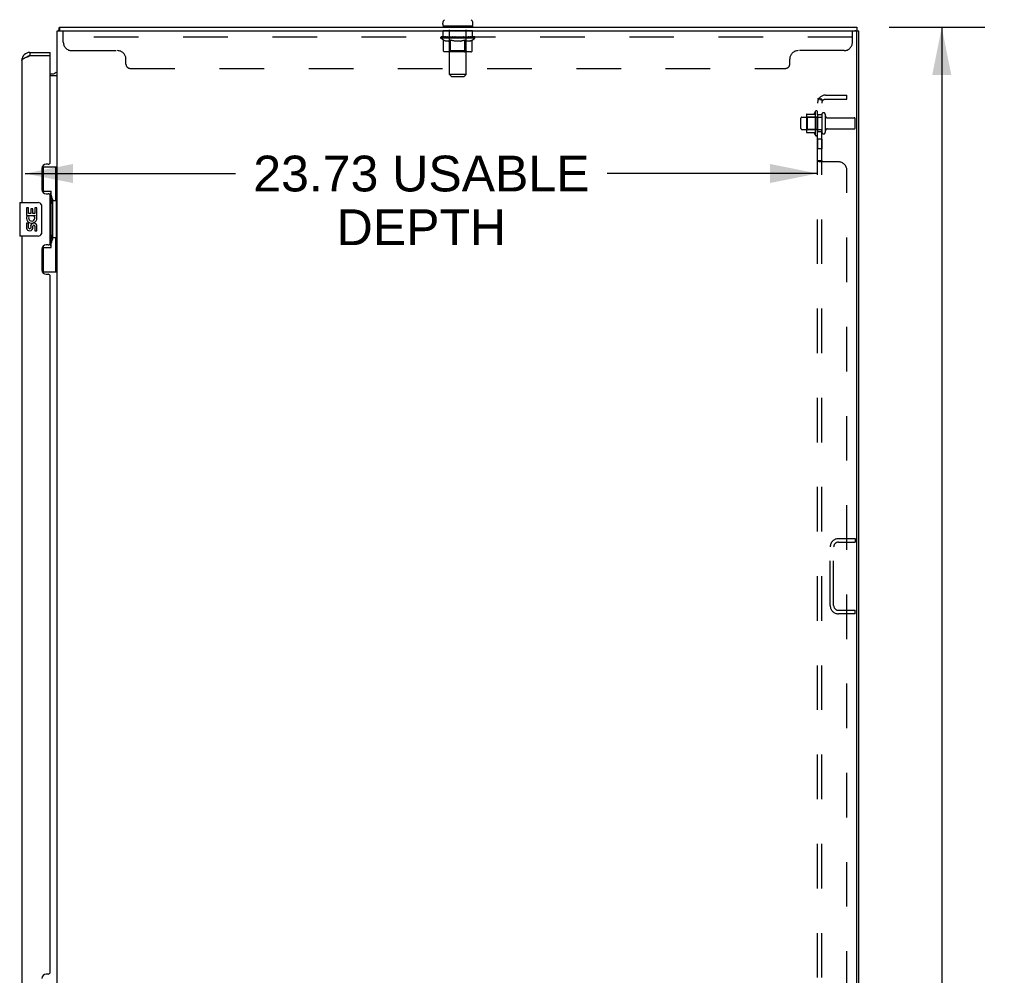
# Model space of a CAD drawing. Header units: inches. Extents: x 0 to 243, y 0 to 157.
# Tile 13 of 16: x 122 to 151, y 86 to 115. Entities that reach past the tile are written whole.
import ezdxf

# ---------------------------------------------------------------- set-up
doc = ezdxf.new("R2010")
doc.units = ezdxf.units.IN
doc.header["$LTSCALE"] = 13.357143
doc.header["$MEASUREMENT"] = 0
doc.linetypes.add('HIDDEN', pattern=[0.2, 0.1, -0.1])
doc.layers.get('0').update_dxf_attribs({"linetype": 'CONTINUOUS'})
for name, color, linetype in [('02___PRT_ALL_AXES', 7, 'CONTINUOUS'), ('DEFAULT_2', 8, 'HIDDEN'), ('DIMENSIONS', 7, 'CONTINUOUS')]:
    doc.layers.add(name, color=color, linetype=linetype)
doc.styles.get("Standard").update_dxf_attribs({"font": 'arial.ttf'})
doc.dimstyles.new('DIMSTYLE_1', dxfattribs={"dimtxt": 1.071429, "dimasz": 1.428571, "dimexe": 0.09, "dimexo": 0.07, "dimgap": 0.0375, "dimtad": 0, "dimtih": 1, "dimtoh": 1, "dimzin": 4, "dimdsep": 46, "dimtxsty": 'Standard', "dimblk": '_FILLED', "dimblk1": '_FILLED', "dimblk2": '_FILLED', "dimcen": 0.09, "dimazin": 1, "dimtfac": 1, "dimtdec": 3, "dimtofl": 0, "dimtmove": 0, "dimatfit": 3, "dimldrblk": '_FILLED', "dimfxl": 1, "dimtolj": 1, "dimtzin": 4, "dimarcsym": 0})

# ---------------------------------------------------------------- blocks, each defined once
blk = doc.blocks.new('_FILLED')
at = {"color": 0, "linetype": 'ByBlock'}
blk.add_solid([(0, 0), (-1, 0.2), (-1, -0.2)], dxfattribs=at)
blk = doc.blocks.new('*D17')
at = {"layer": 'DIMENSIONS', "color": 2, "linetype": 'Continuous'}
for p, q in [((147.746, 114.826), (150.602, 114.826)), ((149.316, 114.826), (149.316, 85.898)), ((149.316, 54.826), (149.316, 83.755)), ((147.746, 54.826), (150.602, 54.826))]:
    blk.add_line(p, q, dxfattribs=at)
at = {"layer": 'DIMENSIONS', "color": 2, "linetype": 'Continuous', "xscale": 1.4285714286, "yscale": 1.4285714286, "zscale": 1.4285714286}
for p, rotation in [((149.316, 114.826), 90), ((149.316, 54.826), 270)]:
    blk.add_blockref('_FILLED', p, dxfattribs=dict(at, rotation=rotation))
at = {"layer": 'DIMENSIONS', "color": 2, "linetype": 'Continuous', "insert": (149.316, 85.362), "char_height": 1.0714, "width": 3.74403, "attachment_point": 2, "line_spacing_factor": 0.9}
blk.add_mtext('60.00', dxfattribs=at)
blk = doc.blocks.new('*D21')
at = {"layer": 'DIMENSIONS', "color": 2, "linetype": 'Continuous'}
for p, q in [((121.874, 110.448), (128.174, 110.448)), ((145.599, 110.448), (139.299, 110.448))]:
    blk.add_line(p, q, dxfattribs=at)
at = {"layer": 'DIMENSIONS', "color": 2, "linetype": 'Continuous', "xscale": 1.4285714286, "yscale": 1.4285714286, "zscale": 1.4285714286, "rotation": 180}
blk.add_blockref('_FILLED', (121.874, 110.448), dxfattribs=at)
at = {"layer": 'DIMENSIONS', "color": 2, "linetype": 'Continuous', "xscale": 1.4285714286, "yscale": 1.4285714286, "zscale": 1.4285714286}
blk.add_blockref('_FILLED', (145.599, 110.448), dxfattribs=at)
at = {"layer": 'DIMENSIONS', "color": 2, "linetype": 'Continuous', "insert": (133.737, 110.983), "char_height": 1.07143, "width": 10.05311, "attachment_point": 2, "line_spacing_factor": 0.9}
blk.add_mtext('23.73 USABLE\\PDEPTH', dxfattribs=at)

msp = doc.modelspace()

# ---------------------------------------------------------------- linework, layer by layer
at = {"color": 3, "linetype": 'Continuous'}
for p, q in [((122.828, 54.93), (122.828, 114.722)), ((122.828, 114.722), (146.776, 114.722)), ((146.828, 54.93), (146.828, 114.722)), ((146.776, 54.993), (146.776, 114.66)), ((121.77, 113.83), (121.77, 109.576)), ((121.987, 113.962), (122.017, 113.972)), ((122.017, 114.076), (122.624, 114.076)), ((122.604, 113.972), (122.017, 113.972)), ((122.624, 110.784), (122.624, 113.952)), ((122.828, 113.378), (122.624, 113.378)), ((122.374, 110.594), (122.374, 109.974)), ((122.564, 110.724), (122.504, 110.724)), ((122.504, 109.844), (122.564, 109.844)), ((122.624, 108.369), (122.624, 109.784)), ((121.77, 108.576), (121.77, 85.326)), ((122.564, 108.309), (122.504, 108.309)), ((122.374, 108.179), (122.374, 107.559)), ((122.504, 107.429), (122.564, 107.429)), ((122.624, 86.534), (122.624, 107.369)), ((122.564, 86.474), (122.504, 86.474))]:
    msp.add_line(p, q, dxfattribs=at)
at = {"color": 7, "linetype": 'Continuous'}
for p, q in [((122.879, 114.73), (122.888, 114.722)), ((122.905, 114.826), (122.905, 114.722)), ((122.905, 114.826), (146.776, 114.826)), ((134.376, 114.916), (134.376, 114.954)), ((134.391, 114.856), (134.391, 114.826)), ((135.266, 114.856), (134.391, 114.856)), ((135.266, 114.856), (135.266, 114.826)), ((135.28, 114.916), (135.28, 114.954)), ((146.776, 114.826), (146.776, 114.722)), ((146.776, 114.722), (146.828, 114.722)), ((122.017, 114.076), (122.017, 113.972)), ((122.624, 113.972), (122.604, 113.972)), ((122.624, 113.972), (122.624, 114.076)), ((122.624, 113.43), (122.686, 113.43)), ((122.388, 110.651), (122.828, 110.651)), ((122.424, 109.872), (122.424, 110.651)), ((122.789, 109.626), (122.789, 110.651)), ((122.424, 109.916), (122.651, 109.916)), ((122.651, 108.236), (122.651, 109.916)), ((122.688, 109.677), (122.688, 109.657)), ((121.71, 109.561), (121.71, 108.591)), ((121.725, 109.576), (122.265, 109.576)), ((122.365, 109.476), (122.365, 108.676)), ((122.688, 109.626), (122.688, 108.526)), ((122.811, 109.626), (122.688, 109.626)), ((122.811, 108.526), (122.811, 109.626)), ((122.265, 108.576), (121.725, 108.576)), ((122.811, 108.526), (122.688, 108.526)), ((122.688, 108.496), (122.688, 108.476)), ((122.789, 107.501), (122.789, 108.526)), ((122.424, 107.501), (122.424, 108.281)), ((122.424, 108.236), (122.651, 108.236)), ((122.388, 107.501), (122.828, 107.501))]:
    msp.add_line(p, q, dxfattribs=at)
for points in [[(122.879, 114.73), (122.884, 114.738), (122.887, 114.749), (122.89, 114.76), (122.891, 114.771), (122.892, 114.782)], [(122.892, 114.782), (122.893, 114.791), (122.894, 114.8), (122.895, 114.808), (122.896, 114.816), (122.899, 114.822), (122.901, 114.825)], [(122.799, 113.487), (122.799, 113.485), (122.801, 113.483), (122.804, 113.48), (122.808, 113.477), (122.812, 113.474), (122.816, 113.47), (122.821, 113.466), (122.825, 113.462), (122.827, 113.457), (122.828, 113.453)], [(122.813, 113.476), (122.812, 113.477), (122.814, 113.476), (122.816, 113.474)], [(122.615, 109.815), (122.618, 109.819), (122.623, 109.827), (122.628, 109.835), (122.632, 109.843), (122.636, 109.85), (122.639, 109.856), (122.642, 109.862), (122.645, 109.867), (122.647, 109.873), (122.648, 109.877), (122.65, 109.882), (122.651, 109.886), (122.651, 109.889), (122.651, 109.893)], [(122.358, 109.513), (122.36, 109.507), (122.362, 109.501), (122.363, 109.495), (122.364, 109.489), (122.365, 109.483), (122.365, 109.476)], [(122.365, 108.676), (122.365, 108.67), (122.364, 108.664), (122.363, 108.658), (122.362, 108.652), (122.36, 108.646), (122.358, 108.64)], [(122.651, 108.26), (122.651, 108.264), (122.651, 108.267), (122.65, 108.271), (122.648, 108.276), (122.647, 108.28), (122.645, 108.285), (122.642, 108.291), (122.639, 108.297), (122.636, 108.303), (122.632, 108.31), (122.628, 108.318), (122.623, 108.326), (122.618, 108.334), (122.615, 108.337)]]:
    msp.add_lwpolyline(points, dxfattribs=at)
at = {"color": 3, "linetype": 'Continuous'}
for points in [[(121.77, 113.83), (121.771, 113.835), (121.772, 113.841), (121.774, 113.846), (121.777, 113.852), (121.781, 113.857), (121.786, 113.863), (121.792, 113.868), (121.798, 113.874), (121.806, 113.879), (121.814, 113.885), (121.823, 113.89), (121.832, 113.896), (121.842, 113.901), (121.853, 113.907), (121.865, 113.912), (121.877, 113.918), (121.889, 113.923), (121.902, 113.929), (121.916, 113.934)], [(121.916, 113.934), (121.929, 113.94), (121.943, 113.945), (121.958, 113.951), (121.972, 113.956), (121.987, 113.962)]]:
    msp.add_lwpolyline(points, dxfattribs=at)
at = {"color": 7, "linetype": 'Continuous'}
for centre, radius, start, end in [((134.501, 114.954), 0.125, 126.7416, 180), ((135.155, 114.954), 0.125, 0, 53.2584), ((123.075, 114.58), 0.246, 133.8383, 144.643), ((134.436, 114.916), 0.06, 180, 270), ((135.22, 114.916), 0.06, 270, 360), ((122.017, 113.83), 0.142, 90, 131.3831), ((121.934, 113.686), 0.26, 87.3769, 90), ((122.686, 113.573), 0.142, 270, 322.7586), ((121.725, 109.561), 0.015, 90, 180), ((122.265, 109.476), 0.1, 21.205, 90), ((121.725, 108.591), 0.015, 180, 270), ((122.265, 108.676), 0.1, 270, 338.7946)]:
    msp.add_arc(centre, radius, start, end, dxfattribs=at)
at = {"color": 3, "linetype": 'Continuous'}
for centre, radius, start, end in [((146.714, 114.66), 0.0625, 0, 90), ((122.017, 113.83), 0.246, 90, 180), ((122.604, 113.952), 0.02, 0, 90), ((122.504, 110.594), 0.13, 90, 180), ((122.564, 110.784), 0.06, 270, 360), ((122.504, 109.974), 0.13, 180, 270), ((122.564, 109.784), 0.06, 0, 90), ((122.504, 108.179), 0.13, 90, 180), ((122.564, 108.369), 0.06, 270, 360), ((122.504, 107.559), 0.13, 180, 270), ((122.564, 107.369), 0.06, 0, 90), ((122.504, 86.344), 0.13, 90, 180), ((122.564, 86.534), 0.06, 270, 360)]:
    msp.add_arc(centre, radius, start, end, dxfattribs=at)
at = {"color": 7, "linetype": 'Continuous'}
for centre, start_param, end_param in [((122.584, 109.667), -1.51401, -0.699287), ((122.584, 109.667), -2.442306, -1.627583), ((122.584, 108.486), -1.51401, -0.699287), ((122.584, 108.486), -2.442306, -1.627583)]:
    msp.add_ellipse(centre, major_axis=(0, 0.18), ratio=0.579493, start_param=start_param, end_param=end_param, dxfattribs=at)
at = {"layer": '02___PRT_ALL_AXES', "color": 8, "linetype": 'HIDDEN'}
for p, q in [((134.391, 114.535), (134.391, 114.722)), ((135.266, 114.722), (134.391, 114.722)), ((135.266, 114.535), (135.266, 114.722)), ((135.266, 114.535), (134.391, 114.535)), ((145.129, 112.134), (145.724, 112.134)), ((145.529, 112.307), (145.529, 111.596)), ((145.599, 112.201), (145.599, 112.286)), ((145.599, 112.201), (145.599, 111.701)), ((145.724, 112.201), (145.599, 112.201)), ((145.724, 112.201), (145.724, 111.701)), ((145.893, 112.117), (146.694, 112.117)), ((145.129, 111.768), (145.724, 111.768)), ((145.893, 111.785), (146.694, 111.785)), ((145.599, 111.617), (145.599, 111.701)), ((145.724, 111.701), (145.599, 111.701)), ((145.599, 111.473), (145.599, 111.192)), ((145.724, 111.473), (145.599, 111.473)), ((145.724, 111.473), (145.724, 111.192)), ((145.724, 111.192), (145.599, 111.192))]:
    msp.add_line(p, q, dxfattribs=at)
at = {"layer": '02___PRT_ALL_AXES', "color": 7, "linetype": 'Continuous'}
for p, q in [((121.913, 109.422), (121.913, 109.192)), ((121.976, 109.422), (121.913, 109.422)), ((121.976, 109.255), (121.976, 109.422)), ((122.039, 109.391), (122.039, 109.255)), ((122.1, 109.391), (122.039, 109.391)), ((122.1, 109.255), (122.1, 109.391)), ((122.165, 109.422), (122.165, 109.255)), ((122.228, 109.422), (122.165, 109.422)), ((122.228, 109.192), (122.228, 109.422)), ((121.913, 109.192), (122.175, 109.192)), ((121.984, 109.156), (121.926, 109.181)), ((122.039, 109.255), (121.976, 109.255)), ((122.165, 109.255), (122.1, 109.255)), ((122.175, 109.192), (122.148, 109.173)), ((122.209, 109.192), (122.228, 109.192)), ((121.913, 108.961), (121.913, 108.825)), ((121.976, 108.961), (121.913, 108.961)), ((121.976, 108.825), (121.976, 108.961)), ((122.039, 108.867), (122.039, 108.825)), ((122.1, 108.804), (122.1, 108.873)), ((122.165, 108.867), (122.165, 108.731)), ((122.228, 108.731), (122.228, 108.867)), ((122.165, 108.731), (122.228, 108.731))]:
    msp.add_line(p, q, dxfattribs=at)
at = {"layer": '02___PRT_ALL_AXES', "color": 8, "linetype": 'HIDDEN'}
for centre, radius, start, end in [((145.561, 112.286), 0.0384, 0, 145.5503), ((146.129, 111.951), 0.698, 149.3369, 156.0321), ((146.129, 111.951), 0.698, 203.9679, 210.6631), ((145.561, 111.617), 0.0384, 214.4497, 360)]:
    msp.add_arc(centre, radius, start, end, dxfattribs=at)
at = {"layer": '02___PRT_ALL_AXES', "color": 7, "linetype": 'Continuous'}
for centre, radius, start, end in [((122.07, 109.118), 0.157, 156.5966, 341.8791), ((122.07, 109.118), 0.0943, 156.5966, 35.1122), ((122.07, 109.118), 0.157, 25.737, 27.8532), ((122.074, 109.119), 0.154, 341.4199, 26.1963), ((122.007, 108.825), 0.0943, 180, 248.6704), ((122.007, 108.825), 0.0943, 248.6999, 347.4338), ((122.008, 108.825), 0.0314, 180, 0.0485), ((122.133, 108.867), 0.0943, 0, 180), ((122.134, 108.862), 0.0362, 83.4285, 161.7628), ((122.133, 108.867), 0.0314, 0, 81.2295)]:
    msp.add_arc(centre, radius, start, end, dxfattribs=at)
at = {"layer": 'DEFAULT_2', "color": 8, "linetype": 'HIDDEN'}
for p, q in [((123.016, 114.377), (123.016, 114.722)), ((134.578, 114.856), (134.578, 114.826)), ((134.579, 113.416), (134.579, 114.826)), ((135.077, 113.416), (135.077, 114.826)), ((135.078, 114.856), (135.078, 114.826)), ((146.641, 114.377), (146.641, 114.722)), ((146.641, 114.535), (123.016, 114.535)), ((134.322, 114.499), (134.322, 114.531)), ((134.322, 114.531), (134.567, 114.531)), ((134.399, 114.445), (134.322, 114.499)), ((135.334, 114.499), (134.322, 114.499)), ((134.323, 114.531), (134.323, 114.535)), ((134.419, 114.534), (134.323, 114.535)), ((134.33, 114.531), (134.33, 114.536)), ((134.337, 114.529), (134.337, 114.531)), ((134.337, 114.529), (135.32, 114.529)), ((134.344, 114.529), (134.344, 114.531)), ((134.345, 114.529), (134.345, 114.531)), ((134.353, 114.531), (134.353, 114.536)), ((134.366, 114.529), (134.366, 114.531)), ((134.367, 114.529), (134.367, 114.531)), ((134.39, 114.531), (134.39, 114.536)), ((134.399, 114.12), (134.399, 114.445)), ((134.399, 114.445), (134.411, 114.437)), ((134.401, 114.529), (134.401, 114.531)), ((134.404, 114.529), (134.404, 114.531)), ((134.423, 114.43), (134.411, 114.437)), ((134.419, 114.531), (134.419, 114.534)), ((134.435, 114.423), (134.423, 114.43)), ((134.446, 114.418), (134.435, 114.424)), ((134.44, 114.531), (134.44, 114.536)), ((134.442, 114.529), (134.442, 114.531)), ((134.442, 114.529), (134.442, 114.531)), ((134.445, 114.529), (134.445, 114.531)), ((134.458, 114.414), (134.446, 114.418)), ((134.45, 114.529), (134.45, 114.531)), ((134.45, 114.529), (134.45, 114.531)), ((134.453, 114.529), (134.453, 114.531)), ((134.456, 114.529), (134.456, 114.532)), ((134.469, 114.41), (134.458, 114.414)), ((134.459, 114.529), (134.459, 114.531)), ((134.544, 114.41), (134.469, 114.41)), ((134.471, 114.529), (134.471, 114.531)), ((134.485, 114.529), (134.485, 114.533)), ((134.485, 114.529), (134.485, 114.531)), ((134.502, 114.529), (134.502, 114.531)), ((134.503, 114.531), (134.503, 114.536)), ((134.511, 114.529), (134.511, 114.531)), ((134.514, 114.529), (134.514, 114.531)), ((134.521, 114.529), (134.521, 114.531)), ((134.53, 114.529), (134.53, 114.534)), ((134.543, 114.529), (134.543, 114.531)), ((134.544, 114.41), (134.556, 114.414)), ((134.545, 114.529), (134.545, 114.531)), ((134.567, 114.418), (134.555, 114.414)), ((134.567, 114.529), (134.567, 114.531)), ((134.578, 114.423), (134.567, 114.418)), ((134.62, 114.531), (134.571, 114.531)), ((134.575, 114.531), (134.575, 114.536)), ((134.578, 114.122), (134.578, 114.497)), ((134.59, 114.43), (134.578, 114.423)), ((134.581, 114.529), (134.581, 114.531)), ((134.584, 114.529), (134.584, 114.531)), ((134.589, 114.529), (134.589, 114.535)), ((134.602, 114.437), (134.59, 114.43)), ((134.592, 114.529), (134.592, 114.531)), ((134.601, 114.529), (134.601, 114.531)), ((134.613, 114.445), (134.601, 114.437)), ((134.613, 114.12), (134.613, 114.445)), ((134.613, 114.445), (134.637, 114.437)), ((134.62, 114.529), (134.62, 114.531)), ((134.68, 114.531), (134.633, 114.531)), ((134.66, 114.43), (134.637, 114.437)), ((134.649, 114.529), (134.649, 114.531)), ((134.655, 114.531), (134.655, 114.536)), ((134.658, 114.529), (134.658, 114.531)), ((134.682, 114.423), (134.659, 114.43)), ((134.66, 114.529), (134.66, 114.536)), ((134.662, 114.529), (134.662, 114.531)), ((134.668, 114.529), (134.668, 114.531)), ((134.68, 114.529), (134.68, 114.531)), ((134.705, 114.418), (134.682, 114.424)), ((134.745, 114.531), (134.701, 114.531)), ((134.727, 114.414), (134.704, 114.418)), ((134.712, 114.529), (134.712, 114.531)), ((134.749, 114.41), (134.727, 114.414)), ((134.737, 114.531), (134.828, 114.536)), ((134.74, 114.531), (134.74, 114.536)), ((134.741, 114.536), (134.74, 114.536)), ((134.741, 114.531), (134.741, 114.536)), ((134.741, 114.529), (134.741, 114.531)), ((134.744, 114.529), (134.744, 114.531)), ((134.745, 114.529), (134.745, 114.531)), ((134.745, 114.529), (134.745, 114.531)), ((134.907, 114.41), (134.749, 114.41)), ((134.812, 114.531), (134.773, 114.531)), ((134.777, 114.529), (134.777, 114.531)), ((134.812, 114.529), (134.812, 114.531)), ((134.826, 114.531), (134.826, 114.531)), ((134.826, 114.529), (134.826, 114.531)), ((134.826, 114.529), (134.826, 114.531)), ((134.828, 114.531), (134.828, 114.536)), ((134.828, 114.536), (134.92, 114.531)), ((134.83, 114.529), (134.83, 114.531)), ((134.83, 114.529), (134.83, 114.531)), ((134.83, 114.531), (134.83, 114.531)), ((134.845, 114.529), (134.845, 114.531)), ((134.845, 114.531), (134.883, 114.531)), ((134.879, 114.529), (134.879, 114.531)), ((134.907, 114.41), (134.929, 114.414)), ((134.911, 114.529), (134.911, 114.531)), ((134.912, 114.529), (134.912, 114.531)), ((134.912, 114.531), (134.955, 114.531)), ((134.913, 114.529), (134.913, 114.531)), ((134.916, 114.531), (134.916, 114.536)), ((134.916, 114.531), (134.916, 114.536)), ((134.916, 114.536), (134.916, 114.536)), ((134.916, 114.529), (134.916, 114.531)), ((134.951, 114.418), (134.929, 114.414)), ((134.945, 114.529), (134.945, 114.531)), ((134.974, 114.423), (134.951, 114.418)), ((134.996, 114.429), (134.973, 114.423)), ((134.976, 114.529), (134.976, 114.531)), ((134.976, 114.531), (135.023, 114.531)), ((134.988, 114.529), (134.988, 114.531)), ((134.994, 114.529), (134.994, 114.531)), ((135.018, 114.436), (134.995, 114.429)), ((134.997, 114.529), (134.997, 114.536)), ((134.998, 114.529), (134.998, 114.531)), ((135.001, 114.531), (135.001, 114.536)), ((135.007, 114.529), (135.007, 114.531)), ((135.041, 114.444), (135.018, 114.436)), ((135.036, 114.529), (135.036, 114.531)), ((135.036, 114.531), (135.086, 114.531)), ((135.041, 114.12), (135.041, 114.444)), ((135.041, 114.444), (135.052, 114.436)), ((135.064, 114.429), (135.052, 114.436)), ((135.055, 114.529), (135.055, 114.531)), ((135.075, 114.423), (135.063, 114.43)), ((135.064, 114.529), (135.064, 114.531)), ((135.067, 114.529), (135.067, 114.535)), ((135.072, 114.529), (135.072, 114.531)), ((135.085, 114.418), (135.074, 114.423)), ((135.076, 114.529), (135.076, 114.531)), ((135.078, 114.122), (135.078, 114.497)), ((135.081, 114.531), (135.081, 114.536)), ((135.096, 114.414), (135.085, 114.418)), ((135.09, 114.529), (135.09, 114.531)), ((135.09, 114.531), (135.251, 114.531)), ((135.107, 114.41), (135.096, 114.414)), ((135.19, 114.41), (135.107, 114.41)), ((135.111, 114.529), (135.111, 114.531)), ((135.114, 114.529), (135.114, 114.531)), ((135.126, 114.529), (135.126, 114.534)), ((135.135, 114.529), (135.135, 114.531)), ((135.143, 114.529), (135.143, 114.531)), ((135.146, 114.529), (135.146, 114.531)), ((135.154, 114.531), (135.154, 114.536)), ((135.155, 114.529), (135.155, 114.531)), ((135.171, 114.529), (135.171, 114.533)), ((135.171, 114.529), (135.171, 114.531)), ((135.186, 114.529), (135.186, 114.531)), ((135.19, 114.41), (135.201, 114.414)), ((135.197, 114.529), (135.197, 114.531)), ((135.201, 114.529), (135.201, 114.532)), ((135.211, 114.418), (135.201, 114.414)), ((135.203, 114.529), (135.203, 114.531)), ((135.206, 114.529), (135.206, 114.531)), ((135.206, 114.529), (135.206, 114.531)), ((135.222, 114.423), (135.211, 114.418)), ((135.212, 114.529), (135.212, 114.531)), ((135.214, 114.529), (135.214, 114.531)), ((135.215, 114.529), (135.215, 114.531)), ((135.216, 114.531), (135.216, 114.536)), ((135.233, 114.429), (135.222, 114.423)), ((135.244, 114.436), (135.233, 114.429)), ((135.255, 114.444), (135.244, 114.436)), ((135.253, 114.529), (135.253, 114.531)), ((135.255, 114.529), (135.255, 114.531)), ((135.255, 114.444), (135.334, 114.499)), ((135.255, 114.12), (135.255, 114.444)), ((135.267, 114.531), (135.267, 114.536)), ((135.289, 114.529), (135.289, 114.531)), ((135.291, 114.529), (135.291, 114.531)), ((135.304, 114.531), (135.304, 114.536)), ((135.312, 114.529), (135.312, 114.531)), ((135.313, 114.529), (135.313, 114.531)), ((135.32, 114.529), (135.32, 114.531)), ((135.327, 114.531), (135.327, 114.536)), ((135.334, 114.499), (135.334, 114.536)), ((123.266, 114.127), (124.641, 114.127)), ((135.221, 114.09), (134.434, 114.09)), ((134.578, 114.122), (134.546, 114.09)), ((135.078, 114.122), (134.578, 114.122)), ((135.024, 114.09), (135.026, 114.09)), ((135.026, 114.09), (135.028, 114.091)), ((135.028, 114.091), (135.03, 114.092)), ((135.03, 114.092), (135.032, 114.094)), ((135.032, 114.094), (135.034, 114.096)), ((135.078, 114.122), (135.11, 114.09)), ((146.391, 114.127), (145.016, 114.127)), ((124.891, 113.727), (124.891, 113.877)), ((144.766, 113.727), (144.766, 113.877)), ((125.021, 113.597), (144.636, 113.597)), ((134.639, 113.356), (134.579, 113.416)), ((135.077, 113.416), (134.579, 113.416)), ((134.639, 113.356), (135.017, 113.356)), ((135.017, 113.356), (135.077, 113.416)), ((145.599, 56.983), (145.599, 112.67)), ((145.724, 112.67), (145.599, 112.67)), ((145.653, 112.709), (145.75, 112.629)), ((145.724, 56.983), (145.724, 112.67)), ((145.836, 112.795), (146.474, 112.795)), ((145.836, 112.67), (146.474, 112.67)), ((146.474, 112.67), (146.474, 112.795)), ((145.099, 111.798), (145.099, 112.104)), ((145.263, 112.207), (145.263, 111.696)), ((145.283, 112.135), (145.263, 112.155)), ((145.274, 112.229), (145.501, 112.229)), ((145.283, 112.135), (145.283, 111.768)), ((145.579, 112.135), (145.283, 112.135)), ((145.579, 112.135), (145.599, 112.155)), ((145.579, 112.135), (145.579, 111.768)), ((145.83, 112.216), (145.83, 111.687)), ((146.724, 111.815), (146.724, 112.087)), ((145.283, 111.768), (145.263, 111.748)), ((145.579, 111.768), (145.283, 111.768)), ((145.579, 111.768), (145.599, 111.748)), ((145.274, 111.674), (145.501, 111.674)), ((145.724, 110.831), (145.599, 110.831)), ((145.651, 110.797), (145.649, 110.798)), ((146.224, 110.795), (145.653, 110.795)), ((146.474, 59.108), (146.474, 110.545)), ((146.221, 99.514), (146.724, 99.514)), ((146.221, 99.41), (146.724, 99.41)), ((146.724, 99.514), (146.724, 99.41)), ((145.974, 97.51), (145.974, 99.267)), ((146.078, 97.51), (146.078, 99.267)), ((146.221, 97.368), (146.724, 97.368)), ((146.724, 97.264), (146.724, 97.368)), ((146.724, 97.264), (146.221, 97.264))]:
    msp.add_line(p, q, dxfattribs=at)
for points in [[(134.434, 114.09), (134.43, 114.09), (134.425, 114.091), (134.421, 114.092), (134.418, 114.094), (134.414, 114.096), (134.41, 114.098), (134.407, 114.101), (134.405, 114.104), (134.402, 114.108), (134.401, 114.111), (134.4, 114.116), (134.399, 114.12)], [(134.63, 114.09), (134.628, 114.09), (134.626, 114.091), (134.624, 114.092), (134.622, 114.094), (134.621, 114.096), (134.619, 114.098), (134.617, 114.101), (134.616, 114.104), (134.615, 114.108), (134.614, 114.111), (134.614, 114.116), (134.613, 114.12)], [(135.034, 114.096), (135.036, 114.098), (135.037, 114.101), (135.039, 114.104), (135.04, 114.108)], [(135.036, 114.098), (135.037, 114.101), (135.039, 114.104)], [(135.04, 114.108), (135.04, 114.111), (135.041, 114.116), (135.041, 114.12)], [(135.04, 114.111), (135.041, 114.116), (135.041, 114.12)], [(135.221, 114.09), (135.225, 114.09), (135.229, 114.091), (135.233, 114.092), (135.237, 114.094), (135.241, 114.096), (135.244, 114.098), (135.247, 114.101), (135.25, 114.104), (135.252, 114.108), (135.254, 114.111), (135.255, 114.116), (135.255, 114.12)], [(145.622, 112.69), (145.618, 112.689), (145.615, 112.687), (145.612, 112.686), (145.61, 112.684), (145.607, 112.683), (145.605, 112.681), (145.603, 112.679), (145.601, 112.677), (145.6, 112.675), (145.6, 112.673), (145.599, 112.672), (145.599, 112.67)], [(145.653, 112.709), (145.651, 112.707), (145.649, 112.704), (145.646, 112.702), (145.643, 112.7), (145.64, 112.699), (145.636, 112.697), (145.633, 112.695), (145.629, 112.694), (145.622, 112.69)], [(145.665, 112.67), (145.665, 112.67), (145.664, 112.67), (145.665, 112.67), (145.665, 112.67), (145.665, 112.67), (145.665, 112.67), (145.666, 112.67), (145.666, 112.67), (145.667, 112.67), (145.668, 112.67), (145.668, 112.67), (145.669, 112.67), (145.669, 112.67), (145.67, 112.669), (145.671, 112.669), (145.671, 112.669), (145.672, 112.669), (145.673, 112.669), (145.674, 112.669), (145.674, 112.669), (145.675, 112.668), (145.676, 112.668), (145.677, 112.668), (145.677, 112.668), (145.678, 112.668), (145.679, 112.668), (145.68, 112.667), (145.68, 112.667), (145.681, 112.667), (145.682, 112.667), (145.683, 112.666), (145.684, 112.666), (145.684, 112.666), (145.685, 112.666), (145.686, 112.666), (145.687, 112.665), (145.688, 112.665), (145.689, 112.665), (145.69, 112.664), (145.69, 112.664), (145.691, 112.664), (145.692, 112.664), (145.693, 112.663), (145.694, 112.663), (145.695, 112.663), (145.696, 112.662), (145.697, 112.662), (145.698, 112.662), (145.699, 112.661), (145.7, 112.661), (145.701, 112.66), (145.702, 112.66), (145.703, 112.66), (145.704, 112.659), (145.705, 112.659), (145.706, 112.658), (145.707, 112.658), (145.708, 112.658), (145.709, 112.657), (145.71, 112.657), (145.711, 112.656), (145.712, 112.656), (145.713, 112.656), (145.713, 112.655), (145.714, 112.655), (145.715, 112.654), (145.716, 112.654), (145.717, 112.654), (145.717, 112.653), (145.718, 112.653), (145.719, 112.652), (145.72, 112.652), (145.72, 112.652), (145.721, 112.651), (145.722, 112.651), (145.723, 112.651), (145.723, 112.65), (145.724, 112.65), (145.724, 112.65), (145.725, 112.649), (145.726, 112.649), (145.726, 112.648), (145.727, 112.648), (145.727, 112.648), (145.728, 112.648), (145.728, 112.647), (145.728, 112.647), (145.728, 112.647)], [(145.667, 112.67), (145.667, 112.67), (145.666, 112.67), (145.666, 112.67), (145.665, 112.67), (145.665, 112.67), (145.665, 112.67), (145.665, 112.67)], [(145.739, 112.647), (145.737, 112.649), (145.735, 112.651), (145.733, 112.653), (145.731, 112.655), (145.729, 112.658), (145.728, 112.66), (145.726, 112.663), (145.725, 112.665), (145.725, 112.667), (145.724, 112.669), (145.724, 112.67)], [(145.728, 112.647), (145.728, 112.647), (145.728, 112.647), (145.728, 112.647), (145.728, 112.647), (145.728, 112.648), (145.727, 112.648), (145.727, 112.648), (145.727, 112.648), (145.726, 112.649), (145.726, 112.649), (145.725, 112.65), (145.725, 112.65)], [(145.75, 112.629), (145.75, 112.63), (145.75, 112.631), (145.75, 112.632), (145.75, 112.633), (145.75, 112.634), (145.749, 112.635), (145.748, 112.636), (145.747, 112.638), (145.745, 112.639), (145.744, 112.641), (145.742, 112.643), (145.739, 112.647)], [(145.6, 110.828), (145.599, 110.829), (145.599, 110.831)], [(145.61, 110.817), (145.607, 110.819), (145.605, 110.821), (145.603, 110.822), (145.601, 110.824), (145.6, 110.826), (145.6, 110.828), (145.599, 110.829), (145.599, 110.831)], [(145.603, 110.822), (145.601, 110.824), (145.6, 110.826)], [(145.633, 110.806), (145.625, 110.809), (145.622, 110.811), (145.618, 110.812), (145.615, 110.814), (145.612, 110.815), (145.61, 110.817), (145.607, 110.819)], [(145.64, 110.803), (145.636, 110.805), (145.633, 110.806)], [(145.646, 110.8), (145.643, 110.802), (145.64, 110.803)], [(145.653, 110.795), (145.651, 110.797), (145.649, 110.798), (145.646, 110.8)], [(145.731, 110.82), (145.729, 110.822), (145.728, 110.823), (145.726, 110.825), (145.725, 110.826), (145.725, 110.828), (145.724, 110.829), (145.724, 110.831)], [(145.735, 110.818), (145.733, 110.819), (145.731, 110.82), (145.729, 110.822), (145.728, 110.823), (145.726, 110.825), (145.725, 110.826), (145.725, 110.828), (145.724, 110.829), (145.724, 110.831)], [(145.749, 110.805), (145.748, 110.807), (145.747, 110.808), (145.745, 110.81), (145.744, 110.811), (145.742, 110.812), (145.741, 110.814), (145.739, 110.815), (145.735, 110.818)], [(145.75, 110.795), (145.75, 110.797), (145.75, 110.799), (145.75, 110.8), (145.75, 110.802), (145.75, 110.804), (145.749, 110.805), (145.748, 110.807), (145.747, 110.808), (145.745, 110.81), (145.744, 110.811), (145.742, 110.812)], [(145.75, 110.8), (145.75, 110.802), (145.75, 110.804)], [(145.75, 110.795), (145.75, 110.797), (145.75, 110.799)]]:
    msp.add_lwpolyline(points, dxfattribs=at)
for centre, radius, start, end in [((134.549, 114.826), 0.03, 0, 90), ((135.107, 114.826), 0.03, 90, 180), ((123.266, 114.377), 0.25, 180, 270), ((134.546, 114.497), 0.0318, 0, 90), ((135.11, 114.497), 0.0318, 90, 180), ((146.391, 114.377), 0.25, 270, 360), ((124.641, 113.877), 0.25, 0, 90), ((145.016, 113.877), 0.25, 90, 180), ((125.021, 113.727), 0.13, 180, 270), ((144.636, 113.727), 0.13, 270, 360), ((145.836, 112.558), 0.237, 90, 180), ((145.836, 112.558), 0.112, 90, 180), ((145.129, 112.104), 0.03, 90, 180), ((145.404, 112.207), 0.141, 174.7919, 180), ((145.274, 112.219), 0.01, 90, 174.8062), ((145.483, 112.239), 0.01, 270, 336.0321), ((145.777, 112.216), 0.053, 0, 180), ((145.893, 112.18), 0.0625, 180, 270), ((146.694, 112.087), 0.03, 360, 90), ((145.129, 111.798), 0.03, 180, 270), ((145.893, 111.723), 0.0625, 90, 180), ((146.694, 111.815), 0.03, 270, 0), ((145.404, 111.696), 0.141, 180, 185.2081), ((145.274, 111.684), 0.01, 185.1938, 270), ((145.483, 111.664), 0.01, 23.9679, 90), ((145.777, 111.687), 0.053, 180, 360), ((146.224, 110.545), 0.25, 0, 90), ((146.221, 99.267), 0.246, 90, 180), ((146.221, 99.267), 0.142, 90, 180), ((146.221, 97.51), 0.246, 180, 270), ((146.221, 97.51), 0.142, 180, 270)]:
    msp.add_arc(centre, radius, start, end, dxfattribs=at)
for centre, major_axis, ratio, start_param, end_param in [((134.828, 114.536), (0.506, 0.005), 0.05963, 9.249616, 9.431313), ((134.828, 114.536), (0.506, 0), 0.060556, -3.083241, -2.96706), ((134.287, 114.527), (0.158, 0.002), 0.05963, 0.25549, 1.295341), ((134.828, 114.536), (0.506, 0.011), 0.05688, 2.791345, 2.965878), ((134.341, 114.527), (0.158, -0.002), 0.05963, 0.605815, 1.645666), ((134.828, 114.536), (0.506, -0.005), 0.05963, -2.96643, -2.791898), ((134.287, 114.522), (0.158, 0.003), 0.05688, 1.20151, 1.294789), ((134.341, 114.522), (0.158, 0), 0.060556, 1.551758, 1.645036), ((134.306, 114.522), (0.158, 0.002), 0.05963, 1.170259, 1.376596), ((134.342, 114.523), (0.131, 0.001), 0.05963, 1.065228, 1.614276), ((134.327, 114.523), (0.131, 0.003), 0.05688, 0.890143, 1.43919), ((134.373, 114.523), (0.131, 0), 0.060556, 1.240391, 1.789438), ((134.284, 114.527), (0.158, 0.003), 0.05688, 0.080405, 1.120256), ((134.828, 114.536), (0.506, 0.015), 0.052395, 2.616403, 2.790936), ((134.392, 114.527), (0.158, -0.003), 0.05688, 0.7809, 1.820751), ((134.828, 114.536), (0.506, -0.011), 0.05688, -2.791345, -2.616812), ((134.284, 114.522), (0.158, 0.005), 0.052395, 1.026568, 1.119847), ((134.392, 114.522), (0.158, -0.002), 0.05963, 1.72692, 1.820198), ((134.326, 114.523), (0.131, 0.004), 0.052395, 0.715201, 1.264248), ((134.417, 114.523), (0.131, -0.001), 0.05963, 1.415553, 1.9646), ((134.828, 114.536), (0.506, 0.02), 0.046319, 2.441654, 2.616187), ((134.455, 114.527), (0.158, -0.005), 0.052395, 0.955842, 1.995693), ((134.297, 114.527), (0.158, 0.005), 0.052395, -0.094537, 0.945314), ((134.828, 114.536), (0.506, -0.015), 0.052395, -2.616403, -2.44187), ((134.297, 114.522), (0.158, 0.006), 0.046319, 0.851819, 0.945098), ((134.455, 114.522), (0.158, -0.003), 0.05688, 1.902006, 1.995284), ((134.341, 114.523), (0.131, 0.005), 0.046319, 0.540452, 1.089499), ((134.474, 114.523), (0.131, -0.003), 0.05688, 1.590638, 2.139686), ((134.306, 114.527), (0.158, 0), 0.060556, 0.430652, 0.777569), ((134.828, 114.536), (0.506, 0.024), 0.038841, 2.267123, 2.441656), ((134.53, 114.527), (0.158, -0.006), 0.046319, 1.130591, 2.170442), ((134.327, 114.527), (0.158, 0.006), 0.046319, -0.269286, 0.770565), ((134.828, 114.536), (0.506, -0.02), 0.046319, -2.441654, -2.267121), ((134.327, 114.522), (0.158, 0.007), 0.038841, 0.677289, 0.770567), ((134.53, 114.522), (0.158, -0.005), 0.052395, 2.076947, 2.170226), ((134.37, 114.523), (0.131, 0.006), 0.038841, 0.365921, 0.914969), ((134.542, 114.523), (0.131, -0.004), 0.052395, 1.76558, 2.314627), ((134.828, 114.536), (0.506, 0.027), 0.030195, 2.09281, 2.267343), ((134.613, 114.527), (0.158, -0.007), 0.038841, 1.305122, 2.344973), ((134.372, 114.527), (0.158, 0.007), 0.038841, -0.443817, 0.596034), ((134.828, 114.536), (0.506, -0.024), 0.038841, -2.267123, -2.092591), ((134.372, 114.522), (0.158, 0.008), 0.030195, 0.502975, 0.596254), ((134.613, 114.522), (0.158, -0.006), 0.046319, 2.251696, 2.344975), ((134.414, 114.523), (0.131, 0.007), 0.030195, 0.191608, 0.740655), ((134.618, 114.523), (0.131, -0.005), 0.046319, 1.940329, 2.489376), ((134.431, 114.527), (0.158, 0.008), 0.030195, -0.61813, 0.421721), ((134.828, 114.536), (0.506, 0.029), 0.020645, 1.918687, 2.09322), ((134.704, 114.527), (0.158, -0.008), 0.030195, 1.479435, 2.519286), ((134.828, 114.536), (0.506, -0.027), 0.030195, -2.09281, -1.918277), ((134.431, 114.522), (0.158, 0.009), 0.020645, 0.328852, 0.422131), ((134.704, 114.522), (0.158, -0.007), 0.038841, 2.426227, 2.519505), ((134.47, 114.523), (0.131, 0.007), 0.020645, 0.017485, 0.566532), ((134.701, 114.523), (0.131, -0.006), 0.038841, 2.11486, 2.663907), ((134.502, 114.527), (0.158, 0.009), 0.020645, -0.792253, 0.247598), ((134.828, 114.536), (0.506, 0.03), 0.010478, 1.744704, 1.919237), ((134.798, 114.527), (0.158, -0.009), 0.020645, 1.653558, 2.693409), ((134.828, 114.536), (0.506, -0.029), 0.020645, -1.918687, -1.744154), ((134.502, 114.522), (0.158, 0.009), 0.010478, 0.154869, 0.248148), ((134.798, 114.522), (0.158, -0.008), 0.030195, 2.60054, 2.693819), ((134.537, 114.523), (0.131, 0.008), 0.010478, 6.126688, 6.675735), ((134.787, 114.523), (0.131, -0.007), 0.030195, 2.289173, 2.83822), ((134.582, 114.527), (0.158, 0.009), 0.010478, -0.966236, -0.000846), ((134.893, 114.527), (0.158, -0.009), 0.010478, 1.827541, 2.867392), ((134.828, 114.536), (0.506, -0.03), 0.010478, -1.744704, -1.570171), ((134.893, 114.522), (0.158, -0.009), 0.020645, 2.774664, 2.867942), ((134.875, 114.523), (0.131, -0.007), 0.020645, 2.463296, 3.012344), ((134.764, 114.527), (0.158, 0.009), 0.010478, 0.274201, 1.314052), ((134.695, 114.523), (0.131, 0.008), 0.010478, -0.000483, 0.504314), ((134.671, 114.522), (0.158, 0.009), 0.010478, 0.099668, 0.192946), ((134.828, 114.536), (0.506, 0.03), 0.010478, -1.571421, -1.396888), ((134.986, 114.522), (0.158, -0.009), 0.010478, 2.948646, 3.041925), ((134.962, 114.523), (0.131, -0.008), 0.010478, 2.637279, 3.142076), ((134.859, 114.527), (0.158, 0.009), 0.020645, 0.448184, 1.488034), ((134.781, 114.523), (0.131, 0.007), 0.020645, 0.129249, 0.678296), ((134.764, 114.522), (0.158, 0.009), 0.020645, 0.273651, 0.366929), ((134.828, 114.536), (0.506, 0.029), 0.020645, -1.397439, -1.222906), ((135.074, 114.527), (0.158, -0.009), 0.010478, -3.140747, -2.175357), ((134.828, 114.536), (0.506, -0.03), 0.010478, 1.222355, 1.396888), ((134.953, 114.527), (0.158, 0.008), 0.030195, 0.622307, 1.662158), ((134.869, 114.523), (0.131, 0.007), 0.030195, 0.303372, 0.852419), ((135.12, 114.523), (0.131, -0.008), 0.010478, 2.749043, 3.29809), ((135.155, 114.527), (0.158, -0.009), 0.020645, 2.893995, 3.933846), ((134.859, 114.522), (0.158, 0.008), 0.030195, 0.447774, 0.541052), ((135.155, 114.522), (0.158, -0.009), 0.010478, 2.893445, 2.986723), ((134.828, 114.536), (0.506, 0.027), 0.030195, -1.223315, -1.048783), ((134.828, 114.536), (0.506, -0.029), 0.020645, 1.048373, 1.222906), ((135.043, 114.527), (0.158, 0.007), 0.038841, 0.79662, 1.836471), ((134.956, 114.523), (0.131, 0.006), 0.038841, 0.477686, 1.026733), ((135.187, 114.523), (0.131, -0.007), 0.020645, 2.57506, 3.124108), ((135.226, 114.527), (0.158, -0.008), 0.030195, 2.719872, 3.759723), ((135.127, 114.527), (0.158, 0.006), 0.046319, 0.971151, 2.011002), ((134.953, 114.522), (0.158, 0.007), 0.038841, 0.622087, 0.715366), ((135.226, 114.522), (0.158, -0.009), 0.020645, 2.719462, 2.812741), ((134.828, 114.536), (0.506, 0.024), 0.038841, -1.049002, -0.874469), ((134.828, 114.536), (0.506, -0.027), 0.030195, 0.87425, 1.048783), ((135.038, 114.523), (0.131, 0.005), 0.046319, 0.652216, 1.201263), ((135.202, 114.527), (0.158, 0.005), 0.052395, 1.1459, 2.185751), ((135.243, 114.523), (0.131, -0.007), 0.030195, 2.400937, 2.949985), ((135.285, 114.527), (0.158, -0.007), 0.038841, 2.545558, 3.585409), ((135.115, 114.523), (0.131, 0.004), 0.052395, 0.826965, 1.376012), ((135.043, 114.522), (0.158, 0.006), 0.046319, 0.796618, 0.889896), ((135.285, 114.522), (0.158, -0.008), 0.030195, 2.545339, 2.638617), ((135.265, 114.527), (0.158, 0.003), 0.05688, 1.320842, 2.360692), ((134.828, 114.536), (0.506, 0.02), 0.046319, -0.874471, -0.699939), ((134.828, 114.536), (0.506, -0.024), 0.038841, 0.699936, 0.874469), ((135.329, 114.527), (0.158, -0.006), 0.046319, 2.371028, 3.410879), ((135.286, 114.523), (0.131, -0.006), 0.038841, 2.226624, 2.775671), ((135.315, 114.527), (0.158, 0.002), 0.05963, 1.495927, 2.535778), ((135.182, 114.523), (0.131, 0.003), 0.05688, 1.001907, 1.550954), ((135.359, 114.527), (0.158, -0.005), 0.052395, 2.196279, 3.23613), ((135.127, 114.522), (0.158, 0.005), 0.052395, 0.971367, 1.064645), ((135.316, 114.523), (0.131, -0.005), 0.046319, 2.052093, 2.601141), ((135.35, 114.527), (0.158, 0), 0.060556, 1.671089, 2.71094), ((135.329, 114.522), (0.158, -0.007), 0.038841, 2.371026, 2.464304), ((135.373, 114.527), (0.158, -0.003), 0.05688, 2.021337, 3.061188), ((134.828, 114.536), (0.506, 0.015), 0.052395, -0.699723, -0.52519), ((134.828, 114.536), (0.506, -0.02), 0.046319, 0.525406, 0.699939), ((135.37, 114.527), (0.158, -0.002), 0.05963, 1.846251, 2.886102), ((135.239, 114.523), (0.131, 0.001), 0.05963, 1.176993, 1.72604), ((135.33, 114.523), (0.131, -0.004), 0.052395, 1.877344, 2.426392), ((135.284, 114.523), (0.131, 0), 0.060556, 1.352155, 1.901202), ((135.33, 114.523), (0.131, -0.003), 0.05688, 1.702402, 2.25145), ((135.314, 114.523), (0.131, -0.001), 0.05963, 1.527317, 2.076364), ((135.202, 114.522), (0.158, 0.003), 0.05688, 1.146309, 1.239587), ((135.359, 114.522), (0.158, -0.006), 0.046319, 2.196495, 2.289773), ((134.828, 114.536), (0.506, 0.011), 0.05688, -0.524781, -0.350248), ((134.828, 114.536), (0.506, -0.015), 0.052395, 0.350657, 0.52519), ((135.265, 114.522), (0.158, 0.002), 0.05963, 1.321394, 1.414673), ((135.373, 114.522), (0.158, -0.005), 0.052395, 2.021746, 2.115024), ((134.828, 114.536), (0.506, 0.005), 0.05963, -0.349695, -0.175162), ((134.828, 114.536), (0.506, -0.011), 0.05688, 0.175715, 0.350248), ((135.315, 114.522), (0.158, 0), 0.060556, 1.496556, 1.589835), ((135.37, 114.522), (0.158, -0.003), 0.05688, 1.846804, 1.940083), ((135.35, 114.522), (0.158, -0.002), 0.05963, 1.671719, 1.764997), ((134.828, 114.536), (0.506, 0), 0.060556, -0.174533, 0), ((134.828, 114.536), (0.506, -0.005), 0.05963, 0.000629, 0.175162)]:
    msp.add_ellipse(centre, major_axis=major_axis, ratio=ratio, start_param=start_param, end_param=end_param, dxfattribs=at)

# ---------------------------------------------------------------- dimensions: what is measured, and where the dimension line sits
at = {"layer": 'DIMENSIONS', "color": 2, "linetype": 'Continuous'}
dim = msp.add_linear_dim(base=(149.316, 54.826), p1=(147.676, 114.826), p2=(147.676, 54.826), angle=270, dimstyle='DIMSTYLE_1', dxfattribs=at)
dim.commit()
dim.dimension.update_dxf_attribs({"geometry": '*D17', "text_midpoint": (149.308, 84.82), "dimtype": 160})
dim = msp.add_linear_dim(base=(121.874246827, 110.447532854), p1=(145.599246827, 110.795220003), p2=(121.874246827, 113.972470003), angle=180, text='<> USABLE\\PDEPTH', dimstyle='DIMSTYLE_1', dxfattribs=at)
dim.commit()
dim.dimension.update_dxf_attribs({"geometry": '*D21', "text_midpoint": (133.736746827, 109.643961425), "dimtype": 160})

doc.saveas('drawing.dxf')
